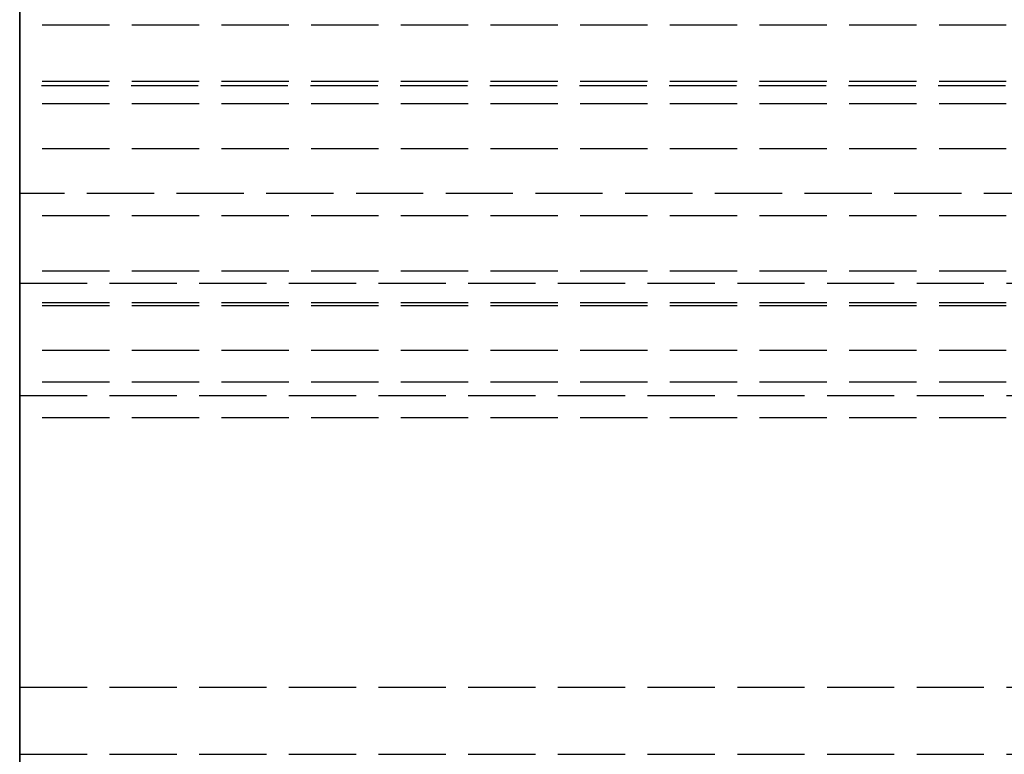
# Model space of a CAD drawing. Header units: millimetres. Extents: x 0 to 2100, y -94 to 94.
# Tile 2 of 12: x 0 to 22, y -27 to -11. Entities that reach past the tile are written whole.
import ezdxf

# ---------------------------------------------------------------- set-up
doc = ezdxf.new("R2010")
doc.units = ezdxf.units.MM
doc.header["$LTSCALE"] = 10
doc.linetypes.add('ALLCAD_Strich', pattern=[0.2, 0.15, -0.05])
doc.layers.add('BESCH_KONT_sich_schn_grun_2d', color=10, linetype='Continuous')
doc.layers.add('BESCH_KONT_sich_schn_seit_2d', color=160, linetype='Continuous')

msp = doc.modelspace()

# ---------------------------------------------------------------- linework, layer by layer
at = {"layer": 'BESCH_KONT_sich_schn_grun_2d', "linetype": 'ALLCAD_Strich'}
for p, q in [((0, 94), (0, -94)), ((-0.003, 17), (-0.003, -17)), ((2099.997, -11.25), (-0.003, -11.25)), ((2099.997, -12.5), (-0.003, -12.5)), ((39.98, -12.6), (-0.003, -12.6)), ((39.997, -13), (-0.003, -13)), ((39.997, -14), (-0.003, -14)), ((54.997, -15), (-0.003, -15)), ((2099.997, -15.5), (-0.003, -15.5)), ((2099.997, -16.732), (-0.003, -16.732)), ((-0.003, -17), (0, -17)), ((-0.003, -17), (-0.003, -19.5)), ((0, -17), (2099.997, -17)), ((2099.997, -17.439), (-0.003, -17.439)), ((2099.997, -17.5), (-0.003, -17.5)), ((2099.997, -18.5), (-0.003, -18.5)), ((2099.997, -19.207), (-0.003, -19.207)), ((-0.003, -19.5), (-0.003, -26)), ((-0.003, -19.5), (0, -19.5)), ((0, -19.5), (2099.997, -19.5)), ((2099.997, -20), (-0.003, -20)), ((-0.003, -26), (0, -26)), ((-0.003, -26), (-0.003, -27.5)), ((0, -26), (2099.997, -26)), ((-0.003, -27.5), (0, -27.5)), ((0, -27.5), (2099.997, -27.5))]:
    msp.add_line(p, q, dxfattribs=at)
at = {"layer": 'BESCH_KONT_sich_schn_seit_2d', "linetype": 'ALLCAD_Strich'}
for p, q in [((0, 94, 2418), (0, -94, 2418)), ((0, -45.5), (0, 45.5)), ((0, 25.5, 2), (0, -25.5, 2)), ((0, -18.5, 2351.5), (0, 18.5, 2351.5)), ((0, -17, 2368), (0, 17, 2368)), ((0, 17, 2362), (0, -17, 2362)), ((0, -17, 2359), (0, 17, 2359)), ((0, 15.5, 2348.5), (0, -15.5, 2348.5)), ((0, -15, 2297.9), (0, 15, 2297.9)), ((0, -14, 2329.5), (0, 14, 2329.5)), ((0, 12.6, 2328), (0, -12.6, 2328)), ((0, -12.5, 2327), (0, 12.5, 2327)), ((0, -11.5, 2295.5), (0, 11.5, 2295.5)), ((0, -5.5, 2293.5), (0, -11.5, 2293.5)), ((0, -7.5, 2332), (0, -14, 2332)), ((0, -8, 2312.4), (0, -14, 2312.4)), ((0, -15, 2305.9), (0, -8, 2305.9)), ((0, -15, 2297.9), (0, -8, 2297.9)), ((0, -15, 2305.9), (0, -8, 2305.9)), ((0, -8.75, 2287), (0, -17.5, 2287)), ((0, -15, 2291), (0, -8.75, 2291)), ((0, -8.75, 2291.4), (0, -15, 2291.4)), ((0, -8.75, 2292), (0, -15, 2292)), ((0, -12.5, 2299.9), (0, -9, 2299.9)), ((0, -12.5, 2303.9), (0, -9, 2303.9)), ((0, -11.5, 21.5), (0, -9.5, 21.5)), ((0, -11.5, 2301.5), (0, -9.5, 2301.5)), ((0, -14, 2305), (0, -9.5, 2305)), ((0, -9.5, 2303), (0, -16, 2303)), ((0, -11.25, 2316.5), (0, -15.5, 2316.5)), ((0, -11.25, 2319), (0, -11.25, 2316.5)), ((0, -17, 2319), (0, -11.25, 2319)), ((0, -11.5, 2), (0, -11.5, 21.5)), ((0, -11.5, 2295.5), (0, -11.5, 2301.5)), ((0, -11.5, 2295.5), (0, -15, 2295.5)), ((0, -11.5, 2295.5), (0, -11.5, 2293.5)), ((0, -13.5, 2293.5), (0, -11.5, 2293.5)), ((0, -12, 2), (0, -12)), ((0, -12.5, 2325.5), (0, -17, 2325.5)), ((0, -12.5, 2327), (0, -12.5, 2325.5)), ((0, -15.5, 2327), (0, -12.5, 2327)), ((0, -12.5, 2305.9), (0, -12.5, 2312.4)), ((0, -12.5, 2291.4), (0, -12.5, 2297.9)), ((0, -12.5, 2305.9), (0, -12.5, 2301.9)), ((0, -12.5, 2301.9), (0, -12.5, 2297.9)), ((0, -12.595, 2327.995), (0, -12.592, 2327.995)), ((0, -12.592, 2328), (0, -12.592, 2327.995)), ((0, -12.592, 2328), (0, -12.592, 2327.995)), ((0, -12.593, 2328), (0, -12.593, 2327.995)), ((0, -12.595, 2327.995), (0, -12.597, 2327.995)), ((0, -12.595, 2328), (0, -12.595, 2327.995)), ((0, -12.595, 2328), (0, -12.595, 2327.995)), ((0, -12.596, 2328), (0, -12.596, 2327.995)), ((0, -12.6, 2327.995), (0, -12.597, 2327.995)), ((0, -12.597, 2328), (0, -12.597, 2327.995)), ((0, -12.597, 2328), (0, -12.597, 2327.995)), ((0, -12.597, 2328), (0, -12.597, 2327.995)), ((0, -12.597, 2328), (0, -12.597, 2327.995)), ((0, -12.598, 2327.995), (0, -12.598, 2328)), ((0, -12.598, 2328), (0, -12.598, 2327.995)), ((0, -12.598, 2328), (0, -12.598, 2327.995)), ((0, -12.6, 2328), (0, -12.6, 2327.995)), ((0, -12.6, 2328), (0, -13, 2327)), ((0, -12.6, 2328), (0, -12.6, 2327.995)), ((0, -13, 2327), (0, -15.5, 2327)), ((0, -15, 2293.5), (0, -13.5, 2293.5)), ((0, -15, 2293.5), (0, -13.5, 2293.5)), ((0, -13.5, 2293.5), (0, -13.5, 2295.5)), ((0, -14, 2347), (0, -14, 2329.5)), ((0, -15.5, 2347), (0, -14, 2347)), ((0, -16, 2316), (0, -14, 2316)), ((0, -14, 2316), (0, -14, 2305)), ((0, -14, 2332), (0, -15.5, 2332)), ((0, -14, 2312.4), (0, -15, 2312.4)), ((0, -14.5, 2351.5), (0, -14.5, 2359)), ((0, -15, 2291.4), (0, -15.16, 2291.4)), ((0, -17, 2296), (0, -15, 2291)), ((0, -15, 2295.5), (0, -15, 2303)), ((0, -15, 2291.4), (0, -15, 2292)), ((0, -15, 2292), (0, -15, 2295.5)), ((0, -19.5, 2297.9), (0, -15, 2297.9)), ((0, -19.5, 2305.9), (0, -15, 2305.9)), ((0, -19.5, 2297.9), (0, -15, 2297.9)), ((0, -19.5, 2305.9), (0, -15, 2305.9)), ((0, -15, 2312.4), (0, -16, 2312.4)), ((0, -15, 2303), (0, -15, 2312.4)), ((0, -15.16, 2291.4), (0, -19.5, 2291.4)), ((0, -15.5, 2327), (0, -15.5, 2347)), ((0, -15.5, 2316.5), (0, -17, 2315)), ((0, -15.5, 2348.5), (0, -15.5, 2327)), ((0, -16, 2312.4), (0, -17, 2312.4)), ((0, -16, 2303), (0, -16, 2316)), ((0, -16.732, 2327.939), (0, -18.5, 2329.707)), ((0, -17.439, 2327.232), (0, -16.732, 2327.939)), ((0, -17, 2315), (0, -17, 2296)), ((0, -17, 2325.5), (0, -17, 2319)), ((0, -17, 2368), (0, -19.5, 2368)), ((0, -17, 2362), (0, -17, 2368)), ((0, -17, 2353), (0, -17, 2359)), ((0, -19.5, 2353), (0, -17, 2353)), ((0, -17, 2312.4), (0, -19.5, 2312.4)), ((0, -19.207, 2329), (0, -17.439, 2327.232)), ((0, -17.5, 2289.5), (0, -20, 2289)), ((0, -17.5, 2287), (0, -17.5, 2289.5)), ((0, -18.5, 2329.707), (0, -18.5, 2351.5)), ((0, -20, 2329), (0, -19.207, 2329)), ((0, -26, 2368), (0, -19.5, 2368)), ((0, -19.5, 2361.5), (0, -26, 2361.5)), ((0, -19.5, 2368), (0, -19.5, 2361.5)), ((0, -26, 2359.5), (0, -19.5, 2359.5)), ((0, -19.5, 2359.5), (0, -19.5, 2353)), ((0, -19.5, 2291.4), (0, -19.5, 2312.4)), ((0, -20, 2289), (0, -20, 2329)), ((0, -25.5, 2), (0, -25.5, 17)), ((0, -25.5, 17), (0, -45.5, 17)), ((0, -27.5, 6), (0, -25.5, 6)), ((0, -26, 2353), (0, -26, 2359.5)), ((0, -26, 2361.5), (0, -26, 2368)), ((0, -26, 2368), (0, -27.5, 2368)), ((0, -27.5, 2353), (0, -26, 2353)), ((0, -94, 2368), (0, -27.5, 2368)), ((0, -27.5, 2368), (0, -27.5, 2353))]:
    msp.add_line(p, q, dxfattribs=at)

doc.saveas('drawing.dxf')
